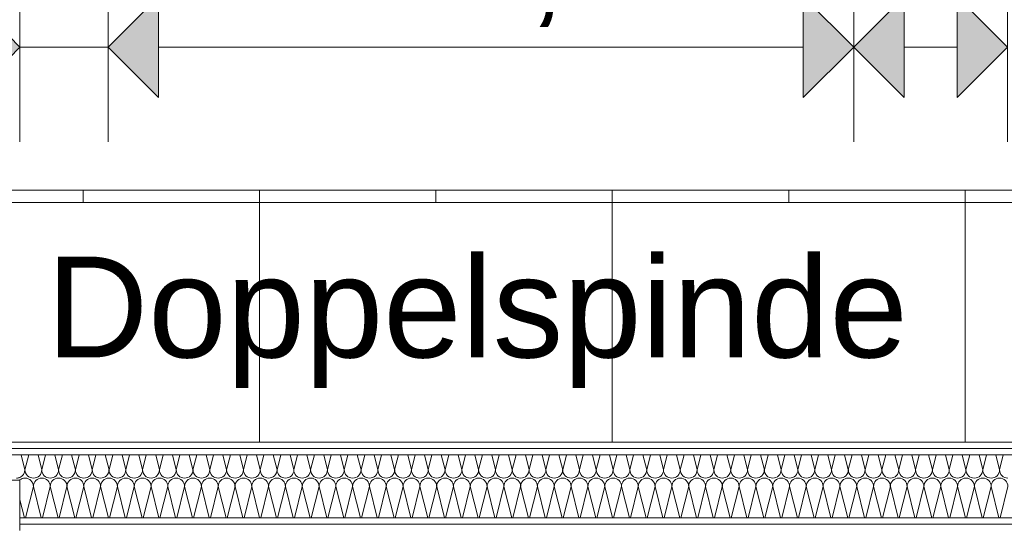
# Model space of a CAD drawing. Header units: metres. Extents: x -167 to 338, y -186 to 508.
# Tile 105 of 256: x 54.47 to 56.42, y 40.68 to 41.69. Entities that reach past the tile are written whole.
import ezdxf

# ---------------------------------------------------------------- set-up
doc = ezdxf.new("R2010")
doc.units = ezdxf.units.M
doc.header["$MEASUREMENT"] = 0
for name, color, linetype in [('10 Vormauerung', 7, 'Continuous'), ('10 Wand außen', 7, 'Continuous'), ('50 Sanitäreinrichtung', 7, 'Continuous'), ('94 Genehmigungsplanung Bemaßung', 7, 'Continuous')]:
    doc.layers.add(name, color=color, linetype=linetype)
doc.styles.add('ERSTELLTER_STIL_1', font='arial.ttf')
doc.dimstyles.new('ERSTELLTER_STIL__1', dxfattribs={"dimtxt": 0.25, "dimasz": 0.19, "dimexe": 0.18, "dimexo": 0.1, "dimgap": 0, "dimtad": 1, "dimtih": 1, "dimtoh": 1, "dimzin": 0, "dimdsep": 46, "dimtxsty": 'ERSTELLTER_STIL_1', "dimblk": 'ARROWHEAD_6', "dimblk1": 'ARROWHEAD_6', "dimblk2": 'ARROWHEAD_6', "dimcen": 0.09, "dimclrd": 7, "dimclre": 7, "dimclrt": 7, "dimazin": 0, "dimtfac": 1, "dimtdec": 4, "dimtmove": 0, "dimatfit": 3, "dimfxl": 1, "dimtolj": 1, "dimtzin": 0, "dimarcsym": 0})
doc.dimstyles.new('ERSTELLTER_STIL__2', dxfattribs={"dimtxt": 0.25, "dimasz": 0.19, "dimexe": 0.18, "dimexo": 0.1, "dimgap": 0, "dimtad": 1, "dimzin": 0, "dimdsep": 46, "dimtxsty": 'ERSTELLTER_STIL_1', "dimblk": 'ARROWHEAD_6', "dimblk1": 'ARROWHEAD_6', "dimblk2": 'ARROWHEAD_6', "dimcen": 0.09, "dimclrd": 7, "dimclre": 7, "dimclrt": 7, "dimazin": 0, "dimtfac": 1, "dimtdec": 4, "dimtmove": 0, "dimatfit": 3, "dimfxl": 1, "dimtolj": 1, "dimtzin": 0, "dimarcsym": 0})
doc.dimstyles.new('ERSTELLTER_STIL__3', dxfattribs={"dimtxt": 0.2, "dimasz": 0.19, "dimexe": 0.18, "dimexo": 0.1, "dimgap": 0, "dimtad": 1, "dimtih": 1, "dimtoh": 1, "dimzin": 0, "dimdsep": 46, "dimtxsty": 'ERSTELLTER_STIL_1', "dimblk": 'ARROWHEAD_10', "dimblk1": 'ARROWHEAD_10', "dimblk2": 'ARROWHEAD_10', "dimcen": 0.09, "dimclrd": 8, "dimclre": 8, "dimclrt": 8, "dimazin": 0, "dimtfac": 1, "dimtdec": 4, "dimtmove": 0, "dimatfit": 3, "dimfxl": 1, "dimtolj": 1, "dimtzin": 0, "dimarcsym": 0})
pattern_1 = [(0, (27236.132094, 33357.27905), (0, 0.075), [0, -0.075])]

# ---------------------------------------------------------------- blocks, each defined once
blk = doc.blocks.new('*X115', base_point=(27236.1321, 33357.279))
at = {"layer": '10 Wand außen', "color": 8, "linetype": 'Continuous', "lineweight": 18}
for p, q in [((54.4747, 40.8253), (54.4821, 40.7957)), ((54.4895, 40.8253), (54.4821, 40.7957)), ((54.508, 40.8253), (54.5154, 40.7957)), ((54.5228, 40.8253), (54.5154, 40.7957)), ((54.5414, 40.8253), (54.5488, 40.7957)), ((54.5562, 40.8253), (54.5488, 40.7957)), ((54.5747, 40.8253), (54.5821, 40.7957)), ((54.5895, 40.8253), (54.5821, 40.7957)), ((54.608, 40.8253), (54.6154, 40.7957)), ((54.6228, 40.8253), (54.6154, 40.7957)), ((54.6414, 40.8253), (54.6488, 40.7957)), ((54.6562, 40.8253), (54.6488, 40.7957)), ((54.6747, 40.8253), (54.6821, 40.7957)), ((54.6895, 40.8253), (54.6821, 40.7957)), ((54.708, 40.8253), (54.7154, 40.7957)), ((54.7228, 40.8253), (54.7154, 40.7957)), ((54.7414, 40.8253), (54.7488, 40.7957)), ((54.7562, 40.8253), (54.7488, 40.7957)), ((54.7747, 40.8253), (54.7821, 40.7957)), ((54.7895, 40.8253), (54.7821, 40.7957)), ((54.808, 40.8253), (54.8154, 40.7957)), ((54.8228, 40.8253), (54.8154, 40.7957)), ((54.8414, 40.8253), (54.8488, 40.7957)), ((54.8562, 40.8253), (54.8488, 40.7957)), ((54.8747, 40.8253), (54.8821, 40.7957)), ((54.8895, 40.8253), (54.8821, 40.7957)), ((54.908, 40.8253), (54.9154, 40.7957)), ((54.9228, 40.8253), (54.9154, 40.7957)), ((54.9414, 40.8253), (54.9488, 40.7957)), ((54.9562, 40.8253), (54.9488, 40.7957)), ((54.9747, 40.8253), (54.9821, 40.7957)), ((54.9895, 40.8253), (54.9821, 40.7957)), ((55.008, 40.8253), (55.0154, 40.7957)), ((55.0228, 40.8253), (55.0154, 40.7957)), ((55.0414, 40.8253), (55.0488, 40.7957)), ((55.0562, 40.8253), (55.0488, 40.7957)), ((55.0747, 40.8253), (55.0821, 40.7957)), ((55.0895, 40.8253), (55.0821, 40.7957)), ((55.108, 40.8253), (55.1154, 40.7957)), ((55.1228, 40.8253), (55.1154, 40.7957)), ((55.1414, 40.8253), (55.1488, 40.7957)), ((55.1562, 40.8253), (55.1488, 40.7957)), ((55.1747, 40.8253), (55.1821, 40.7957)), ((55.1895, 40.8253), (55.1821, 40.7957)), ((55.208, 40.8253), (55.2154, 40.7957)), ((55.2228, 40.8253), (55.2154, 40.7957)), ((55.2414, 40.8253), (55.2488, 40.7957)), ((55.2562, 40.8253), (55.2488, 40.7957)), ((55.2747, 40.8253), (55.2821, 40.7957)), ((55.2895, 40.8253), (55.2821, 40.7957)), ((55.308, 40.8253), (55.3154, 40.7957)), ((55.3228, 40.8253), (55.3154, 40.7957)), ((55.3414, 40.8253), (55.3488, 40.7957)), ((55.3562, 40.8253), (55.3488, 40.7957)), ((55.3747, 40.8253), (55.3821, 40.7957)), ((55.3895, 40.8253), (55.3821, 40.7957)), ((55.408, 40.8253), (55.4154, 40.7957)), ((55.4228, 40.8253), (55.4154, 40.7957)), ((55.4414, 40.8253), (55.4488, 40.7957)), ((55.4562, 40.8253), (55.4488, 40.7957)), ((55.4747, 40.8253), (55.4821, 40.7957)), ((55.4895, 40.8253), (55.4821, 40.7957)), ((55.508, 40.8253), (55.5154, 40.7957)), ((55.5228, 40.8253), (55.5154, 40.7957)), ((55.5414, 40.8253), (55.5488, 40.7957)), ((55.5562, 40.8253), (55.5488, 40.7957)), ((55.5747, 40.8253), (55.5821, 40.7957)), ((55.5895, 40.8253), (55.5821, 40.7957)), ((55.608, 40.8253), (55.6154, 40.7957)), ((55.6228, 40.8253), (55.6154, 40.7957)), ((55.6414, 40.8253), (55.6488, 40.7957)), ((55.6562, 40.8253), (55.6488, 40.7957)), ((55.6747, 40.8253), (55.6821, 40.7957)), ((55.6895, 40.8253), (55.6821, 40.7957)), ((55.708, 40.8253), (55.7154, 40.7957)), ((55.7228, 40.8253), (55.7154, 40.7957)), ((55.7414, 40.8253), (55.7488, 40.7957)), ((55.7562, 40.8253), (55.7488, 40.7957)), ((55.7747, 40.8253), (55.7821, 40.7957)), ((55.7895, 40.8253), (55.7821, 40.7957)), ((55.808, 40.8253), (55.8154, 40.7957)), ((55.8228, 40.8253), (55.8154, 40.7957)), ((55.8414, 40.8253), (55.8488, 40.7957)), ((55.8562, 40.8253), (55.8488, 40.7957)), ((55.8747, 40.8253), (55.8821, 40.7957)), ((55.8895, 40.8253), (55.8821, 40.7957)), ((55.908, 40.8253), (55.9154, 40.7957)), ((55.9228, 40.8253), (55.9154, 40.7957)), ((55.9414, 40.8253), (55.9488, 40.7957)), ((55.9562, 40.8253), (55.9488, 40.7957)), ((55.9747, 40.8253), (55.9821, 40.7957)), ((55.9895, 40.8253), (55.9821, 40.7957)), ((56.008, 40.8253), (56.0154, 40.7957)), ((56.0228, 40.8253), (56.0154, 40.7957)), ((56.0414, 40.8253), (56.0488, 40.7957)), ((56.0562, 40.8253), (56.0488, 40.7957)), ((56.0747, 40.8253), (56.0821, 40.7957)), ((56.0895, 40.8253), (56.0821, 40.7957)), ((56.108, 40.8253), (56.1154, 40.7957)), ((56.1228, 40.8253), (56.1154, 40.7957)), ((56.1414, 40.8253), (56.1488, 40.7957)), ((56.1562, 40.8253), (56.1488, 40.7957)), ((56.1747, 40.8253), (56.1821, 40.7957)), ((56.1895, 40.8253), (56.1821, 40.7957)), ((56.208, 40.8253), (56.2154, 40.7957)), ((56.2228, 40.8253), (56.2154, 40.7957)), ((56.2414, 40.8253), (56.2488, 40.7957)), ((56.2562, 40.8253), (56.2488, 40.7957)), ((56.2747, 40.8253), (56.2821, 40.7957)), ((56.2895, 40.8253), (56.2821, 40.7957)), ((56.308, 40.8253), (56.3154, 40.7957)), ((56.3228, 40.8253), (56.3154, 40.7957)), ((56.3414, 40.8253), (56.3488, 40.7957)), ((56.3562, 40.8253), (56.3488, 40.7957)), ((56.3747, 40.8253), (56.3821, 40.7957)), ((56.3895, 40.8253), (56.3821, 40.7957)), ((56.408, 40.8253), (56.4154, 40.7957)), ((56.4228, 40.8253), (56.4154, 40.7957)), ((54.4988, 40.7624), (54.4832, 40.7003)), ((54.4988, 40.7624), (54.5143, 40.7003)), ((54.5321, 40.7624), (54.5166, 40.7003)), ((54.5321, 40.7624), (54.5476, 40.7003)), ((54.5654, 40.7624), (54.5499, 40.7003)), ((54.5654, 40.7624), (54.581, 40.7003)), ((54.5988, 40.7624), (54.5832, 40.7003)), ((54.5988, 40.7624), (54.6143, 40.7003)), ((54.6321, 40.7624), (54.6166, 40.7003)), ((54.6321, 40.7624), (54.6476, 40.7003)), ((54.6654, 40.7624), (54.6499, 40.7003)), ((54.6654, 40.7624), (54.681, 40.7003)), ((54.6988, 40.7624), (54.6832, 40.7003)), ((54.6988, 40.7624), (54.7143, 40.7003)), ((54.7321, 40.7624), (54.7166, 40.7003)), ((54.7321, 40.7624), (54.7476, 40.7003)), ((54.7654, 40.7624), (54.7499, 40.7003)), ((54.7654, 40.7624), (54.781, 40.7003)), ((54.7988, 40.7624), (54.7832, 40.7003)), ((54.7988, 40.7624), (54.8143, 40.7003)), ((54.8321, 40.7624), (54.8166, 40.7003)), ((54.8321, 40.7624), (54.8476, 40.7003)), ((54.8654, 40.7624), (54.8499, 40.7003)), ((54.8654, 40.7624), (54.881, 40.7003)), ((54.8988, 40.7624), (54.8832, 40.7003)), ((54.8988, 40.7624), (54.9143, 40.7003)), ((54.9321, 40.7624), (54.9166, 40.7003)), ((54.9321, 40.7624), (54.9476, 40.7003)), ((54.9654, 40.7624), (54.9499, 40.7003)), ((54.9654, 40.7624), (54.981, 40.7003)), ((54.9988, 40.7624), (54.9832, 40.7003)), ((54.9988, 40.7624), (55.0143, 40.7003)), ((55.0321, 40.7624), (55.0166, 40.7003)), ((55.0321, 40.7624), (55.0476, 40.7003)), ((55.0654, 40.7624), (55.0499, 40.7003)), ((55.0654, 40.7624), (55.081, 40.7003)), ((55.0988, 40.7624), (55.0832, 40.7003)), ((55.0988, 40.7624), (55.1143, 40.7003)), ((55.1321, 40.7624), (55.1166, 40.7003)), ((55.1321, 40.7624), (55.1476, 40.7003)), ((55.1654, 40.7624), (55.1499, 40.7003)), ((55.1654, 40.7624), (55.181, 40.7003)), ((55.1988, 40.7624), (55.1832, 40.7003)), ((55.1988, 40.7624), (55.2143, 40.7003)), ((55.2321, 40.7624), (55.2166, 40.7003)), ((55.2321, 40.7624), (55.2476, 40.7003)), ((55.2654, 40.7624), (55.2499, 40.7003)), ((55.2654, 40.7624), (55.281, 40.7003)), ((55.2988, 40.7624), (55.2832, 40.7003)), ((55.2988, 40.7624), (55.3143, 40.7003)), ((55.3321, 40.7624), (55.3166, 40.7003)), ((55.3321, 40.7624), (55.3476, 40.7003)), ((55.3654, 40.7624), (55.3499, 40.7003)), ((55.3654, 40.7624), (55.381, 40.7003)), ((55.3988, 40.7624), (55.3832, 40.7003)), ((55.3988, 40.7624), (55.4143, 40.7003)), ((55.4321, 40.7624), (55.4166, 40.7003)), ((55.4321, 40.7624), (55.4476, 40.7003)), ((55.4654, 40.7624), (55.4499, 40.7003)), ((55.4654, 40.7624), (55.481, 40.7003)), ((55.4988, 40.7624), (55.4832, 40.7003)), ((55.4988, 40.7624), (55.5143, 40.7003)), ((55.5321, 40.7624), (55.5166, 40.7003)), ((55.5321, 40.7624), (55.5476, 40.7003)), ((55.5654, 40.7624), (55.5499, 40.7003)), ((55.5654, 40.7624), (55.581, 40.7003)), ((55.5988, 40.7624), (55.5832, 40.7003)), ((55.5988, 40.7624), (55.6143, 40.7003)), ((55.6321, 40.7624), (55.6166, 40.7003)), ((55.6321, 40.7624), (55.6476, 40.7003)), ((55.6654, 40.7624), (55.6499, 40.7003)), ((55.6654, 40.7624), (55.681, 40.7003)), ((55.6988, 40.7624), (55.6832, 40.7003)), ((55.6988, 40.7624), (55.7143, 40.7003)), ((55.7321, 40.7624), (55.7166, 40.7003)), ((55.7321, 40.7624), (55.7476, 40.7003)), ((55.7654, 40.7624), (55.7499, 40.7003)), ((55.7654, 40.7624), (55.781, 40.7003)), ((55.7988, 40.7624), (55.7832, 40.7003)), ((55.7988, 40.7624), (55.8143, 40.7003)), ((55.8321, 40.7624), (55.8166, 40.7003)), ((55.8321, 40.7624), (55.8476, 40.7003)), ((55.8654, 40.7624), (55.8499, 40.7003)), ((55.8654, 40.7624), (55.881, 40.7003)), ((55.8988, 40.7624), (55.8832, 40.7003)), ((55.8988, 40.7624), (55.9143, 40.7003)), ((55.9321, 40.7624), (55.9166, 40.7003)), ((55.9321, 40.7624), (55.9476, 40.7003)), ((55.9654, 40.7624), (55.9499, 40.7003)), ((55.9654, 40.7624), (55.981, 40.7003)), ((55.9988, 40.7624), (55.9832, 40.7003)), ((55.9988, 40.7624), (56.0143, 40.7003)), ((56.0321, 40.7624), (56.0166, 40.7003)), ((56.0321, 40.7624), (56.0476, 40.7003)), ((56.0654, 40.7624), (56.0499, 40.7003)), ((56.0654, 40.7624), (56.081, 40.7003)), ((56.0988, 40.7624), (56.0832, 40.7003)), ((56.0988, 40.7624), (56.1143, 40.7003)), ((56.1321, 40.7624), (56.1166, 40.7003)), ((56.1321, 40.7624), (56.1476, 40.7003)), ((56.1654, 40.7624), (56.1499, 40.7003)), ((56.1654, 40.7624), (56.181, 40.7003)), ((56.1988, 40.7624), (56.1832, 40.7003)), ((56.1988, 40.7624), (56.2143, 40.7003)), ((56.2321, 40.7624), (56.2166, 40.7003)), ((56.2321, 40.7624), (56.2476, 40.7003)), ((56.2654, 40.7624), (56.2499, 40.7003)), ((56.2654, 40.7624), (56.281, 40.7003)), ((56.2988, 40.7624), (56.2832, 40.7003)), ((56.2988, 40.7624), (56.3143, 40.7003)), ((56.3321, 40.7624), (56.3166, 40.7003)), ((56.3321, 40.7624), (56.3476, 40.7003)), ((56.3654, 40.7624), (56.3499, 40.7003)), ((56.3654, 40.7624), (56.381, 40.7003)), ((56.3988, 40.7624), (56.3832, 40.7003)), ((56.3988, 40.7624), (56.4143, 40.7003)), ((56.4321, 40.7624), (56.4166, 40.7003)), ((54.472, 40.7361), (54.481, 40.7003))]:
    blk.add_line(p, q, dxfattribs=at)
for centre, start, end in [((54.4654, 40.7957), 293.1942, 0), ((54.4988, 40.7957), 180, 270), ((54.4988, 40.7957), 270, 0), ((54.5321, 40.7957), 180, 270), ((54.5321, 40.7957), 270, 0), ((54.5654, 40.7957), 180, 270), ((54.5654, 40.7957), 270, 0), ((54.5988, 40.7957), 180, 270), ((54.5988, 40.7957), 270, 0), ((54.6321, 40.7957), 180, 270), ((54.6321, 40.7957), 270, 0), ((54.6654, 40.7957), 180, 270), ((54.6654, 40.7957), 270, 0), ((54.6988, 40.7957), 180, 270), ((54.6988, 40.7957), 270, 0), ((54.7321, 40.7957), 180, 270), ((54.7321, 40.7957), 270, 0), ((54.7654, 40.7957), 180, 270), ((54.7654, 40.7957), 270, 0), ((54.7988, 40.7957), 180, 270), ((54.7988, 40.7957), 270, 0), ((54.8321, 40.7957), 180, 270), ((54.8321, 40.7957), 270, 0), ((54.8654, 40.7957), 180, 270), ((54.8654, 40.7957), 270, 0), ((54.8988, 40.7957), 180, 270), ((54.8988, 40.7957), 270, 0), ((54.9321, 40.7957), 180, 270), ((54.9321, 40.7957), 270, 0), ((54.9654, 40.7957), 180, 270), ((54.9654, 40.7957), 270, 0), ((54.9988, 40.7957), 180, 270), ((54.9988, 40.7957), 270, 0), ((55.0321, 40.7957), 180, 270), ((55.0321, 40.7957), 270, 0), ((55.0654, 40.7957), 180, 270), ((55.0654, 40.7957), 270, 0), ((55.0988, 40.7957), 180, 270), ((55.0988, 40.7957), 270, 0), ((55.1321, 40.7957), 180, 270), ((55.1321, 40.7957), 270, 0), ((55.1654, 40.7957), 180, 270), ((55.1654, 40.7957), 270, 0), ((55.1988, 40.7957), 180, 270), ((55.1988, 40.7957), 270, 0), ((55.2321, 40.7957), 180, 270), ((55.2321, 40.7957), 270, 0), ((55.2654, 40.7957), 180, 270), ((55.2654, 40.7957), 270, 0), ((55.2988, 40.7957), 180, 270), ((55.2988, 40.7957), 270, 0), ((55.3321, 40.7957), 180, 270), ((55.3321, 40.7957), 270, 0), ((55.3654, 40.7957), 180, 270), ((55.3654, 40.7957), 270, 0), ((55.3988, 40.7957), 180, 270), ((55.3988, 40.7957), 270, 0), ((55.4321, 40.7957), 180, 270), ((55.4321, 40.7957), 270, 0), ((55.4654, 40.7957), 180, 270), ((55.4654, 40.7957), 270, 0), ((55.4988, 40.7957), 180, 270), ((55.4988, 40.7957), 270, 0), ((55.5321, 40.7957), 180, 270), ((55.5321, 40.7957), 270, 0), ((55.5654, 40.7957), 180, 270), ((55.5654, 40.7957), 270, 0), ((55.5988, 40.7957), 180, 270), ((55.5988, 40.7957), 270, 0), ((55.6321, 40.7957), 180, 270), ((55.6321, 40.7957), 270, 0), ((55.6654, 40.7957), 180, 270), ((55.6654, 40.7957), 270, 0), ((55.6988, 40.7957), 180, 270), ((55.6988, 40.7957), 270, 0), ((55.7321, 40.7957), 180, 270), ((55.7321, 40.7957), 270, 0), ((55.7654, 40.7957), 180, 270), ((55.7654, 40.7957), 270, 0), ((55.7988, 40.7957), 180, 270), ((55.7988, 40.7957), 270, 0), ((55.8321, 40.7957), 180, 270), ((55.8321, 40.7957), 270, 0), ((55.8654, 40.7957), 180, 270), ((55.8654, 40.7957), 270, 0), ((55.8988, 40.7957), 180, 270), ((55.8988, 40.7957), 270, 0), ((55.9321, 40.7957), 180, 270), ((55.9321, 40.7957), 270, 0), ((55.9654, 40.7957), 180, 270), ((55.9654, 40.7957), 270, 0), ((55.9988, 40.7957), 180, 270), ((55.9988, 40.7957), 270, 0), ((56.0321, 40.7957), 180, 270), ((56.0321, 40.7957), 270, 0), ((56.0654, 40.7957), 180, 270), ((56.0654, 40.7957), 270, 0), ((56.0988, 40.7957), 180, 270), ((56.0988, 40.7957), 270, 0), ((56.1321, 40.7957), 180, 270), ((56.1321, 40.7957), 270, 0), ((56.1654, 40.7957), 180, 270), ((56.1654, 40.7957), 270, 0), ((56.1988, 40.7957), 180, 270), ((56.1988, 40.7957), 270, 0), ((56.2321, 40.7957), 180, 270), ((56.2321, 40.7957), 270, 0), ((56.2654, 40.7957), 180, 270), ((56.2654, 40.7957), 270, 0), ((56.2988, 40.7957), 180, 270), ((56.2988, 40.7957), 270, 0), ((56.3321, 40.7957), 180, 270), ((56.3321, 40.7957), 270, 0), ((56.3654, 40.7957), 180, 270), ((56.3654, 40.7957), 270, 0), ((56.3988, 40.7957), 180, 270), ((56.3988, 40.7957), 270, 0), ((56.4321, 40.7957), 180, 270), ((54.4821, 40.7624), 90, 127.3118), ((54.4821, 40.7624), 0, 90), ((54.5154, 40.7624), 90, 180), ((54.5154, 40.7624), 0, 90), ((54.5488, 40.7624), 90, 180), ((54.5488, 40.7624), 0, 90), ((54.5821, 40.7624), 90, 180), ((54.5821, 40.7624), 0, 90), ((54.6154, 40.7624), 90, 180), ((54.6154, 40.7624), 0, 90), ((54.6488, 40.7624), 90, 180), ((54.6488, 40.7624), 0, 90), ((54.6821, 40.7624), 90, 180), ((54.6821, 40.7624), 0, 90), ((54.7154, 40.7624), 90, 180), ((54.7154, 40.7624), 0, 90), ((54.7488, 40.7624), 90, 180), ((54.7488, 40.7624), 0, 90), ((54.7821, 40.7624), 90, 180), ((54.7821, 40.7624), 0, 90), ((54.8154, 40.7624), 90, 180), ((54.8154, 40.7624), 0, 90), ((54.8488, 40.7624), 90, 180), ((54.8488, 40.7624), 0, 90), ((54.8821, 40.7624), 90, 180), ((54.8821, 40.7624), 0, 90), ((54.9154, 40.7624), 90, 180), ((54.9154, 40.7624), 0, 90), ((54.9488, 40.7624), 90, 180), ((54.9488, 40.7624), 0, 90), ((54.9821, 40.7624), 90, 180), ((54.9821, 40.7624), 0, 90), ((55.0154, 40.7624), 90, 180), ((55.0154, 40.7624), 0, 90), ((55.0488, 40.7624), 90, 180), ((55.0488, 40.7624), 0, 90), ((55.0821, 40.7624), 90, 180), ((55.0821, 40.7624), 0, 90), ((55.1154, 40.7624), 90, 180), ((55.1154, 40.7624), 0, 90), ((55.1488, 40.7624), 90, 180), ((55.1488, 40.7624), 0, 90), ((55.1821, 40.7624), 90, 180), ((55.1821, 40.7624), 0, 90), ((55.2154, 40.7624), 90, 180), ((55.2154, 40.7624), 0, 90), ((55.2488, 40.7624), 90, 180), ((55.2488, 40.7624), 0, 90), ((55.2821, 40.7624), 90, 180), ((55.2821, 40.7624), 0, 90), ((55.3154, 40.7624), 90, 180), ((55.3154, 40.7624), 0, 90), ((55.3488, 40.7624), 90, 180), ((55.3488, 40.7624), 0, 90), ((55.3821, 40.7624), 90, 180), ((55.3821, 40.7624), 0, 90), ((55.4154, 40.7624), 90, 180), ((55.4154, 40.7624), 0, 90), ((55.4488, 40.7624), 90, 180), ((55.4488, 40.7624), 0, 90), ((55.4821, 40.7624), 90, 180), ((55.4821, 40.7624), 0, 90), ((55.5154, 40.7624), 90, 180), ((55.5154, 40.7624), 0, 90), ((55.5488, 40.7624), 90, 180), ((55.5488, 40.7624), 0, 90), ((55.5821, 40.7624), 90, 180), ((55.5821, 40.7624), 0, 90), ((55.6154, 40.7624), 90, 180), ((55.6154, 40.7624), 0, 90), ((55.6488, 40.7624), 90, 180), ((55.6488, 40.7624), 0, 90), ((55.6821, 40.7624), 90, 180), ((55.6821, 40.7624), 0, 90), ((55.7154, 40.7624), 90, 180), ((55.7154, 40.7624), 0, 90), ((55.7488, 40.7624), 90, 180), ((55.7488, 40.7624), 0, 90), ((55.7821, 40.7624), 90, 180), ((55.7821, 40.7624), 0, 90), ((55.8154, 40.7624), 90, 180), ((55.8154, 40.7624), 0, 90), ((55.8488, 40.7624), 90, 180), ((55.8488, 40.7624), 0, 90), ((55.8821, 40.7624), 90, 180), ((55.8821, 40.7624), 0, 90), ((55.9154, 40.7624), 90, 180), ((55.9154, 40.7624), 0, 90), ((55.9488, 40.7624), 90, 180), ((55.9488, 40.7624), 0, 90), ((55.9821, 40.7624), 90, 180), ((55.9821, 40.7624), 0, 90), ((56.0154, 40.7624), 90, 180), ((56.0154, 40.7624), 0, 90), ((56.0488, 40.7624), 90, 180), ((56.0488, 40.7624), 0, 90), ((56.0821, 40.7624), 90, 180), ((56.0821, 40.7624), 0, 90), ((56.1154, 40.7624), 90, 180), ((56.1154, 40.7624), 0, 90), ((56.1488, 40.7624), 90, 180), ((56.1488, 40.7624), 0, 90), ((56.1821, 40.7624), 90, 180), ((56.1821, 40.7624), 0, 90), ((56.2154, 40.7624), 90, 180), ((56.2154, 40.7624), 0, 90), ((56.2488, 40.7624), 90, 180), ((56.2488, 40.7624), 0, 90), ((56.2821, 40.7624), 90, 180), ((56.2821, 40.7624), 0, 90), ((56.3154, 40.7624), 90, 180), ((56.3154, 40.7624), 0, 90), ((56.3488, 40.7624), 90, 180), ((56.3488, 40.7624), 0, 90), ((56.3821, 40.7624), 90, 180), ((56.3821, 40.7624), 0, 90), ((56.4154, 40.7624), 90, 180), ((56.4154, 40.7624), 0, 90)]:
    blk.add_arc(centre, 0.0167, start, end, dxfattribs=at)
blk = doc.blocks.new('*X129', base_point=(27236.1321, 33357.279))
at = {"layer": '10 Vormauerung', "color": 7, "linetype": 'Continuous', "lineweight": 13}
for centre, start, end in [((54.4654, 40.7957), 270, 293.1942), ((54.4821, 40.7624), 127.3118, 129.3281)]:
    blk.add_arc(centre, 0.0167, start, end, dxfattribs=at)
blk = doc.blocks.new('Büroschrank 27')
at = {"layer": '50 Sanitäreinrichtung', "color": 7, "linetype": 'Continuous', "lineweight": 13}
for p, q in [((0, 0.025), (0.7, 0.025)), ((0, 0), (0, 0.025)), ((0.35, 0), (0.35, 0.025))]:
    blk.add_line(p, q, dxfattribs=at)
at = {"layer": '50 Sanitäreinrichtung', "color": 7, "linetype": 'Continuous', "lineweight": 13, "flags": 128}
blk.add_lwpolyline([(0, 0), (0.7, 0), (0.7, 0.5), (0, 0.5)], close=True, dxfattribs=at)
blk = doc.blocks.new('*D472', base_point=(27236.1321, 33357.279))
at = {"layer": '94 Genehmigungsplanung Bemaßung', "color": 7, "linetype": 'Continuous', "lineweight": 13}
for p, q in [((38.2411, 45.7456), (38.2411, 46.1206)), ((57.8425, 45.7456), (57.8425, 46.1206)), ((38.3411, 46.0331), (38.1411, 45.8331)), ((57.9425, 46.0331), (57.7425, 45.8331)), ((38.2411, 45.9331), (57.8425, 45.9331))]:
    blk.add_line(p, q, dxfattribs=at)
at = {"layer": '94 Genehmigungsplanung Bemaßung', "color": 7, "lineweight": 13, "char_height": 0.25, "attachment_point": 7, "style": 'ERSTELLTER_STIL_1'}
for s, insert in [('\\A1;{\\pql;\\fArial|b0|i0|c0|p0;\\W1.000000;19,60}', (47.4221, 45.9831)), ('\\A1;{\\pql;\\fArial|b0|i0|c0|p0;\\W1.000000;32}', (57.3611, 45.9831))]:
    blk.add_mtext(s, dxfattribs=dict(at, insert=insert))
blk = doc.blocks.new('ARROWHEAD_6')
at = {"color": 0, "linetype": 'Continuous', "lineweight": 0}
for p, q in [((-0.5, -0.5), (0.5, 0.5)), ((0, 0), (-1, 0))]:
    blk.add_line(p, q, dxfattribs=at)
blk = doc.blocks.new('*D483', base_point=(27236.1321, 33357.279))
at = {"layer": '94 Genehmigungsplanung Bemaßung', "color": 7, "linetype": 'Continuous', "lineweight": 13}
for p, q in [((60.8659, 43.7797), (61.0659, 43.5797)), ((61.1534, 43.6797), (60.7784, 43.6797)), ((60.9659, 37.1352), (60.9659, 43.6797)), ((60.8659, 37.2352), (61.0659, 37.0352)), ((61.1534, 37.1352), (60.7784, 37.1352))]:
    blk.add_line(p, q, dxfattribs=at)
at = {"layer": '94 Genehmigungsplanung Bemaßung', "color": 7, "lineweight": 13, "char_height": 0.25, "attachment_point": 7, "rotation": 90, "style": 'ERSTELLTER_STIL_1'}
for s, insert in [('\\A1;{\\pql;\\fArial|b0|i0|c0|p0;\\W1.000000;32}', (60.9159, 43.1983)), ('\\A1;{\\pql;\\fArial|b0|i0|c0|p0;\\W1.000000;6,54\\fArial|b0|i0|c0|p0;\\W1.000000;\\A1{\\H.66x;\\S5^  ;}}', (60.9759, 39.8202))]:
    blk.add_mtext(s, dxfattribs=dict(at, insert=insert))
blk = doc.blocks.new('*D486', base_point=(27236.1321, 33357.279))
at = {"layer": '94 Genehmigungsplanung Bemaßung', "color": 7, "linetype": 'Continuous', "lineweight": 13}
for p, q in [((62.3525, 43.9997), (62.3525, 44.1497)), ((62.4525, 43.8997), (62.2525, 44.0997)), ((62.54, 43.9997), (62.165, 43.9997)), ((62.3525, 28.1797), (62.3525, 43.9997)), ((62.2525, 28.2797), (62.4525, 28.0797)), ((62.54, 28.1797), (62.165, 28.1797))]:
    blk.add_line(p, q, dxfattribs=at)
at = {"layer": '94 Genehmigungsplanung Bemaßung', "color": 7, "lineweight": 13, "insert": (62.3025, 35.6607), "char_height": 0.25, "attachment_point": 7, "rotation": 90, "style": 'ERSTELLTER_STIL_1'}
blk.add_mtext('\\A1;{\\pql;\\fArial|b0|i0|c0|p0;\\W1.000000;15,82}', dxfattribs=at)
blk = doc.blocks.new('*D523', base_point=(27236.1321, 33357.279))
at = {"layer": '94 Genehmigungsplanung Bemaßung', "linetype": 'Continuous', "lineweight": 18}
for points in [[(53.4425, 41.6336), (53.5425, 41.5336), (53.5425, 41.7336)], [(54.472, 41.6336), (54.372, 41.7336), (54.372, 41.5336)]]:
    blk.add_hatch(color=8, dxfattribs=at).paths.add_polyline_path(points)
at = {"layer": '94 Genehmigungsplanung Bemaßung', "color": 8, "linetype": 'Continuous', "lineweight": 18}
for p, q in [((53.4425, 41.4461), (53.4425, 41.8211)), ((54.472, 41.4461), (54.472, 41.8211)), ((53.4425, 41.6336), (53.5425, 41.7336)), ((53.5425, 41.7336), (53.5425, 41.5336)), ((54.372, 41.5336), (54.372, 41.7336)), ((54.472, 41.6336), (54.372, 41.7336)), ((53.4425, 41.6336), (53.5425, 41.5336)), ((53.5425, 41.6336), (54.372, 41.6336)), ((54.472, 41.6336), (54.372, 41.5336))]:
    blk.add_line(p, q, dxfattribs=at)
at = {"layer": '94 Genehmigungsplanung Bemaßung', "color": 8, "lineweight": 18, "insert": (53.6903, 41.6736), "char_height": 0.2, "attachment_point": 7, "style": 'ERSTELLTER_STIL_1'}
blk.add_mtext('\\A1;{\\pql;\\fArial|b0|i0|c0|p0;\\W1.000000;1,03}', dxfattribs=at)
blk = doc.blocks.new('ARROWHEAD_10')
at = {"linetype": 'Continuous', "lineweight": 0}
blk.add_hatch(color=0, dxfattribs=at).paths.add_polyline_path([(-0.525, 0.525), (0, 0), (-0.525, -0.525)])
at = {"color": 0, "linetype": 'Continuous', "lineweight": 0}
blk.add_line((0, 0), (-1, 0), dxfattribs=at)
blk = doc.blocks.new('*D524', base_point=(27236.1321, 33357.279))
at = {"layer": '94 Genehmigungsplanung Bemaßung', "linetype": 'Continuous', "lineweight": 18}
for points in [[(54.472, 41.6336), (54.372, 41.7336), (54.372, 41.5336)], [(54.647, 41.6336), (54.747, 41.5336), (54.747, 41.7336)]]:
    blk.add_hatch(color=8, dxfattribs=at).paths.add_polyline_path(points)
at = {"layer": '94 Genehmigungsplanung Bemaßung', "color": 8, "linetype": 'Continuous', "lineweight": 18}
for p, q in [((54.472, 41.4461), (54.472, 41.8211)), ((54.647, 41.4461), (54.647, 41.8211)), ((54.472, 41.6336), (54.647, 41.6336))]:
    blk.add_line(p, q, dxfattribs=at)
blk = doc.blocks.new('*D525', base_point=(27236.1321, 33357.279))
at = {"layer": '94 Genehmigungsplanung Bemaßung', "linetype": 'Continuous', "lineweight": 18}
for points in [[(54.647, 41.6336), (54.747, 41.5336), (54.747, 41.7336)], [(56.1261, 41.6336), (56.0261, 41.7336), (56.0261, 41.5336)], [(56.1261, 41.6336), (56.2261, 41.5336), (56.2261, 41.7336)]]:
    blk.add_hatch(color=8, dxfattribs=at).paths.add_polyline_path(points)
at = {"layer": '94 Genehmigungsplanung Bemaßung', "color": 8, "linetype": 'Continuous', "lineweight": 18}
for p, q in [((54.647, 41.4461), (54.647, 41.8211)), ((56.1261, 41.4461), (56.1261, 41.8211)), ((54.647, 41.6336), (54.747, 41.7336)), ((54.747, 41.7336), (54.747, 41.5336)), ((56.0261, 41.5336), (56.0261, 41.7336)), ((56.1261, 41.6336), (56.0261, 41.7336)), ((54.647, 41.6336), (54.747, 41.5336)), ((54.747, 41.6336), (56.0261, 41.6336)), ((56.1261, 41.6336), (56.0261, 41.5336))]:
    blk.add_line(p, q, dxfattribs=at)
at = {"layer": '94 Genehmigungsplanung Bemaßung', "color": 8, "lineweight": 18, "char_height": 0.2, "attachment_point": 7, "style": 'ERSTELLTER_STIL_1'}
for s, insert in [('\\A1;{\\pql;\\fArial|b0|i0|c0|p0;\\W1.000000;17\\fArial|b0|i0|c0|p0;\\W1.000000;\\A1{\\H.66x;\\S5^  ;}}', (54.747, 41.6623)), ('\\A1;{\\pql;\\fArial|b0|i0|c0|p0;\\W1.000000;1,48}', (55.3225, 41.6736))]:
    blk.add_mtext(s, dxfattribs=dict(at, insert=insert))
blk = doc.blocks.new('*D526', base_point=(27236.1321, 33357.279))
at = {"layer": '94 Genehmigungsplanung Bemaßung', "linetype": 'Continuous', "lineweight": 18}
for points in [[(56.1261, 41.6336), (56.0261, 41.7336), (56.0261, 41.5336)], [(56.1261, 41.6336), (56.2261, 41.5336), (56.2261, 41.7336)], [(56.4311, 41.6336), (56.3311, 41.7336), (56.3311, 41.5336)]]:
    blk.add_hatch(color=8, dxfattribs=at).paths.add_polyline_path(points)
at = {"layer": '94 Genehmigungsplanung Bemaßung', "color": 8, "linetype": 'Continuous', "lineweight": 18}
for p, q in [((56.1261, 41.4461), (56.1261, 41.8211)), ((56.4311, 41.4461), (56.4311, 41.8211)), ((56.1261, 41.6336), (56.2261, 41.7336)), ((56.2261, 41.7336), (56.2261, 41.5336)), ((56.3311, 41.5336), (56.3311, 41.7336)), ((56.4311, 41.6336), (56.3311, 41.7336)), ((56.1261, 41.6336), (56.2261, 41.5336)), ((56.2261, 41.6336), (56.3311, 41.6336)), ((56.4311, 41.6336), (56.3311, 41.5336))]:
    blk.add_line(p, q, dxfattribs=at)
at = {"layer": '94 Genehmigungsplanung Bemaßung', "color": 8, "lineweight": 18, "insert": (56.5311, 41.661), "char_height": 0.2, "attachment_point": 7, "style": 'ERSTELLTER_STIL_1'}
blk.add_mtext('\\A1;{\\pql;\\fArial|b0|i0|c0|p0;\\W1.000000;30\\fArial|b0|i0|c0|p0;\\W1.000000;\\A1{\\H.66x;\\S5^  ;}}', dxfattribs=at)
blk = doc.blocks.new('*D531', base_point=(27236.1321, 33357.279))
at = {"layer": '94 Genehmigungsplanung Bemaßung', "color": 7, "linetype": 'Continuous', "lineweight": 13}
for p, q in [((52.3222, 45.2094), (52.3222, 45.5844)), ((54.472, 45.2094), (54.472, 45.5844)), ((52.4222, 45.4969), (52.2222, 45.2969)), ((54.572, 45.4969), (54.372, 45.2969)), ((52.3222, 45.3969), (54.472, 45.3969))]:
    blk.add_line(p, q, dxfattribs=at)
at = {"layer": '94 Genehmigungsplanung Bemaßung', "color": 7, "lineweight": 13, "char_height": 0.25, "attachment_point": 7, "style": 'ERSTELLTER_STIL_1'}
for s, insert in [('\\A1;{\\pql;\\fArial|b0|i0|c0|p0;\\W1.000000;17\\fArial|b0|i0|c0|p0;\\W1.000000;\\A1{\\H.66x;\\S5^  ;}}', (53.8648, 45.4327)), ('\\A1;{\\pql;\\fArial|b0|i0|c0|p0;\\W1.000000;2,15}', (52.8098, 45.4469))]:
    blk.add_mtext(s, dxfattribs=dict(at, insert=insert))
blk = doc.blocks.new('*D532', base_point=(27236.1321, 33357.279))
at = {"layer": '94 Genehmigungsplanung Bemaßung', "color": 7, "linetype": 'Continuous', "lineweight": 13}
for p, q in [((54.472, 45.2094), (54.472, 45.5844)), ((54.647, 45.2094), (54.647, 45.5844)), ((54.572, 45.4969), (54.372, 45.2969)), ((54.747, 45.4969), (54.547, 45.2969)), ((54.472, 45.3969), (54.647, 45.3969))]:
    blk.add_line(p, q, dxfattribs=at)
blk = doc.blocks.new('*D533', base_point=(27236.1321, 33357.279))
at = {"layer": '94 Genehmigungsplanung Bemaßung', "color": 7, "linetype": 'Continuous', "lineweight": 13}
for p, q in [((54.647, 45.2094), (54.647, 45.5844)), ((57.8425, 45.2094), (57.8425, 45.5844)), ((54.747, 45.4969), (54.547, 45.2969)), ((57.9425, 45.4969), (57.7425, 45.2969)), ((54.647, 45.3969), (57.8425, 45.3969))]:
    blk.add_line(p, q, dxfattribs=at)
at = {"layer": '94 Genehmigungsplanung Bemaßung', "color": 7, "lineweight": 13, "char_height": 0.25, "attachment_point": 7, "style": 'ERSTELLTER_STIL_1'}
for s, insert in [('\\A1;{\\pql;\\fArial|b0|i0|c0|p0;\\W1.000000;3,19\\fArial|b0|i0|c0|p0;\\W1.000000;\\A1{\\H.66x;\\S5^  ;}}', (55.6575, 45.3869)), ('\\A1;{\\pql;\\fArial|b0|i0|c0|p0;\\W1.000000;32}', (57.3611, 45.4469))]:
    blk.add_mtext(s, dxfattribs=dict(at, insert=insert))

msp = doc.modelspace()

# ---------------------------------------------------------------- hatches: boundary and pattern name
at = {"layer": '10 Vormauerung', "linetype": 'Continuous', "lineweight": 0, "true_color": 0x000000}
h = msp.add_hatch(dxfattribs=at)
h.set_pattern_fill('Gipskarton_0001', color=18, style=0, pattern_type=2)
h.set_pattern_definition(pattern_1)
h.paths.add_polyline_path([(54.472, 40.8503), (52.3222, 40.8503), (52.3222, 40.8378), (54.472, 40.8378)])
h = msp.add_hatch(dxfattribs=at)
h.set_pattern_fill('Gipskarton_0001', color=18, style=0, pattern_type=2)
h.set_pattern_definition(pattern_1)
h.paths.add_polyline_path([(54.472, 40.8378), (52.3222, 40.8378), (52.3222, 40.8253), (54.472, 40.8253)])
at = {"layer": '10 Wand außen', "linetype": 'Continuous', "lineweight": 13, "true_color": 0x000100}
h = msp.add_hatch(dxfattribs=at)
h.set_pattern_fill('Gipskarton_0001', color=98, style=0, pattern_type=2)
h.set_pattern_definition(pattern_1)
h.paths.add_polyline_path([(57.8425, 40.8503), (54.472, 40.8503), (54.472, 40.8378), (57.8425, 40.8378)])
h = msp.add_hatch(dxfattribs=at)
h.set_pattern_fill('Gipskarton_0001', color=98, style=0, pattern_type=2)
h.set_pattern_definition(pattern_1)
h.paths.add_polyline_path([(57.8425, 40.8378), (54.472, 40.8378), (54.472, 40.8253), (57.8425, 40.8253)])
h = msp.add_hatch(dxfattribs=at)
h.set_pattern_fill('Gipskarton_0001', color=98, style=0, pattern_type=2)
h.set_pattern_definition(pattern_1)
h.paths.add_polyline_path([(54.472, 40.6878), (57.8425, 40.6878), (57.8425, 40.7003), (54.472, 40.7003)])
h = msp.add_hatch(dxfattribs=at)
h.set_pattern_fill('Gipskarton_0001', color=98, style=0, pattern_type=2)
h.set_pattern_definition(pattern_1)
h.paths.add_polyline_path([(54.472, 40.6753), (57.8425, 40.6753), (57.8425, 40.6878), (54.472, 40.6878)])

# ---------------------------------------------------------------- linework, layer by layer
at = {"layer": '10 Vormauerung', "color": 7, "linetype": 'Continuous', "lineweight": 13}
for p, q in [((54.472, 40.8378), (52.3222, 40.8378)), ((54.472, 40.8253), (52.3222, 40.8253))]:
    msp.add_line(p, q, dxfattribs=at)
at = {"layer": '10 Vormauerung', "color": 7, "linetype": 'Continuous', "lineweight": 13, "flags": 128}
for points in [[(54.472, 40.8503), (52.3222, 40.8503)], [(52.3222, 40.7753), (54.472, 40.7753)]]:
    msp.add_lwpolyline(points, dxfattribs=at)
at = {"layer": '10 Wand außen', "color": 7, "linetype": 'Continuous', "lineweight": 13}
for p, q in [((57.8425, 40.8378), (54.472, 40.8378)), ((57.8425, 40.8253), (54.472, 40.8253)), ((54.472, 40.7003), (57.8425, 40.7003)), ((54.472, 40.6878), (57.8425, 40.6878))]:
    msp.add_line(p, q, dxfattribs=at)
at = {"layer": '10 Wand außen', "color": 7, "linetype": 'Continuous', "lineweight": 13, "flags": 128}
for points in [[(57.8425, 40.8503), (54.472, 40.8503)], [(54.472, 40.7753), (54.472, 40.6753)]]:
    msp.add_lwpolyline(points, dxfattribs=at)

# ---------------------------------------------------------------- block references
at = {"layer": '10 Vormauerung', "color": 7, "lineweight": 35}
msp.add_blockref('*X129', (27236.1321, 33357.279), dxfattribs=at)
at = {"layer": '10 Wand außen', "color": 7, "lineweight": 35}
msp.add_blockref('*X115', (27236.1321, 33357.279), dxfattribs=at)
at = {"layer": '50 Sanitäreinrichtung', "color": 7, "linetype": 'Continuous', "lineweight": 18, "rotation": 180}
for p in [(54.9472, 41.3503), (55.6472, 41.3503), (56.3472, 41.3503), (57.0472, 41.3503)]:
    msp.add_blockref('Büroschrank 27', p, dxfattribs=at)

# ---------------------------------------------------------------- texts
at = {"layer": '50 Sanitäreinrichtung', "color": 8, "linetype": 'Continuous', "lineweight": 18, "insert": (54.5249, 41.2183), "char_height": 0.2, "attachment_point": 1, "style": 'ERSTELLTER_STIL_1'}
msp.add_mtext('\\A1;{\\pql;\\fArial|b0|i0|c0|p0;\\W1.000000;Doppelspinde}', dxfattribs=at)

# ---------------------------------------------------------------- dimensions: what is measured, and where the dimension line sits
at = {"layer": '94 Genehmigungsplanung Bemaßung', "color": 7, "linetype": 'Continuous', "lineweight": 13}
for base, p1, p2, picture, middle in [((54.472, 45.3969), (52.3222, 38.9067), (54.472, 40.8503), '*D531', (53.1335, 45.5719)), ((57.8425, 45.3969), (54.647, 40.6753), (57.8425, 40.6753), '*D533', (56.3177, 45.5719)), ((57.8425, 45.9331), (38.2411, 36.0897), (57.8425, 43.6597), '*D472', (47.8409, 46.1081)), ((54.6469919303, 45.3968778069), (54.4719919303, 40.8502747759), (54.6469919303, 40.6752747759), '*D532', (54.3916084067, 45.5718778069))]:
    dim = msp.add_linear_dim(base=base, p1=p1, p2=p2, dimstyle='ERSTELLTER_STIL__1', dxfattribs=at)
    dim.commit()
    dim.dimension.update_dxf_attribs({"geometry": picture, "text_midpoint": middle, "dimtype": 160})
for base, p1, p2, picture, middle in [((62.3525, 43.9997), (58.1625, 28.1797), (47.9546, 43.9997), '*D486', (62.1775, 36.0795)), ((60.9659, 43.6797), (48.0368, 37.1352), (57.5039, 43.6797), '*D483', (60.7909, 40.4804))]:
    dim = msp.add_linear_dim(base=base, p1=p1, p2=p2, angle=90, dimstyle='ERSTELLTER_STIL__2', dxfattribs=at)
    dim.commit()
    dim.dimension.update_dxf_attribs({"geometry": picture, "text_midpoint": middle, "dimtype": 160, "text_rotation": 90})
at = {"layer": '94 Genehmigungsplanung Bemaßung', "color": 8, "linetype": 'Continuous', "lineweight": 18}
for base, p1, p2, picture, middle in [((56.1261, 41.6336), (54.647, 40.6753), (56.1261, 40.8503), '*D525', (55.5814, 41.7736)), ((56.431100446, 41.6335773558), (56.126100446, 40.8502747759), (56.431100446, 40.8502747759), '*D526', (56.9525624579, 41.7735773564)), ((54.472, 41.6336), (53.4425, 39.8648), (54.472, 40.8503), '*D523', (53.9493, 41.7736)), ((54.6469919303, 41.6335773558), (54.4719919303, 40.8502747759), (54.6469919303, 40.6752747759), '*D524', (55.1684539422, 41.7735773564))]:
    dim = msp.add_linear_dim(base=base, p1=p1, p2=p2, dimstyle='ERSTELLTER_STIL__3', dxfattribs=at)
    dim.commit()
    dim.dimension.update_dxf_attribs({"geometry": picture, "text_midpoint": middle, "dimtype": 160})

doc.saveas('drawing.dxf')
